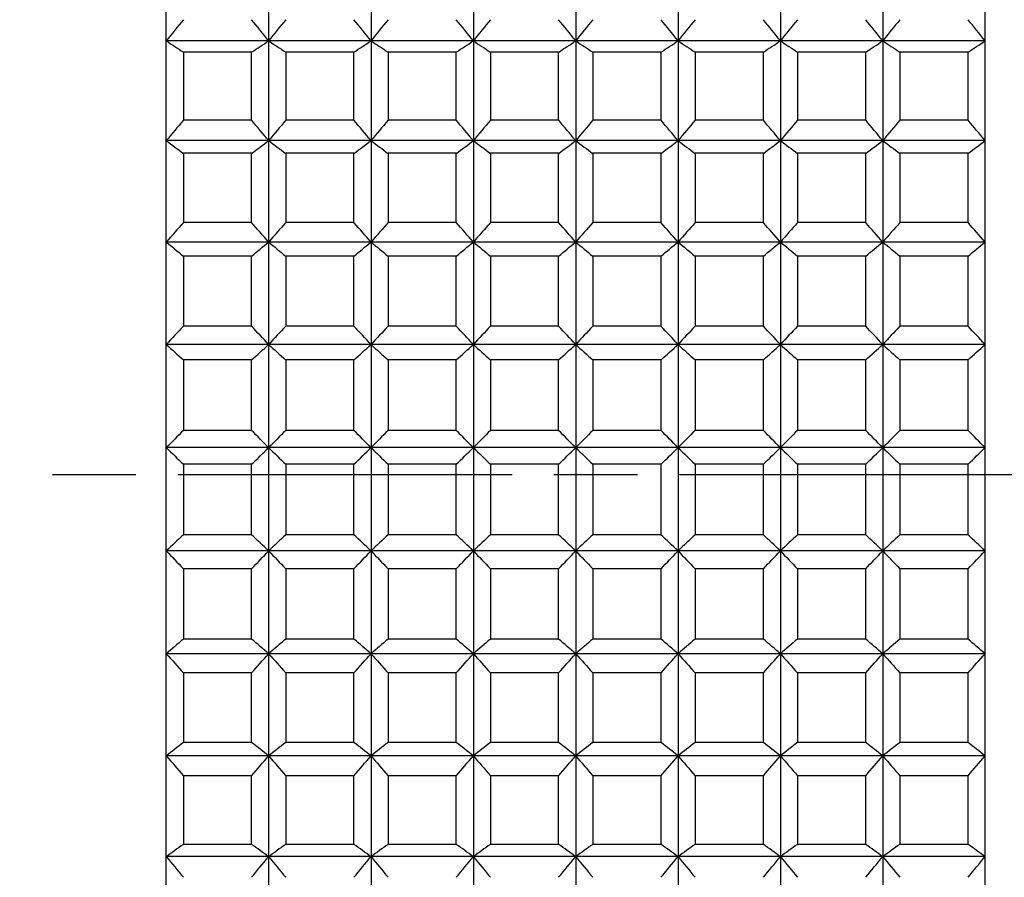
# Model space of a CAD drawing. Header units: millimetres. Extents: x -318 to -72, y -1102 to -995.
# Tile 7 of 24: x -199 to -176, y -1061 to -1041. Entities that reach past the tile are written whole.
import ezdxf

# ---------------------------------------------------------------- set-up
doc = ezdxf.new("R2010")
doc.units = ezdxf.units.MM
doc.header["$LTSCALE"] = 16.335
doc.header["$PDMODE"] = 3
doc.header["$PDSIZE"] = 8
doc.linetypes.add('ACAD_ISO08W100', pattern=[36, 24, -3, 6, -3])
doc.layers.get('0').update_dxf_attribs({"linetype": 'CONTINUOUS'})
doc.layers.get('Defpoints').update_dxf_attribs({"linetype": 'CONTINUOUS'})
doc.layers.add('2', color=7, linetype='CONTINUOUS')
doc.styles.add('HZ', font='geniso', dxfattribs={"width": 0.7, "bigfont": 'hztxt'})
doc.dimstyles.get("Standard").update_dxf_attribs({"dimtxt": 3.5, "dimasz": 3.5, "dimexe": 1.5, "dimexo": 0.0625, "dimgap": 0.5, "dimtad": 1, "dimdsep": 46, "dimtxsty": 'HZ', "dimblk": 'OPEN30', "dimcen": 0.09, "dimadec": 0, "dimazin": 0, "dimtp": 0.01, "dimtm": 0.01, "dimtfac": 1, "dimtmove": 0, "dimatfit": 3, "dimldrblk": 'OPEN30', "dimfxl": 1, "dimtolj": 1, "dimarcsym": 0})

# ---------------------------------------------------------------- blocks, each defined once
blk = doc.blocks.new('_Open30')
at = {"color": 0, "linetype": 'ByBlock', "lineweight": -2}
for p, q in [((-1, 0.2679), (0, 0)), ((0, 0), (-1, -0.2679)), ((0, 0), (-1, 0))]:
    blk.add_line(p, q, dxfattribs=at)
blk = doc.blocks.new('*D24')
at = {"color": 0, "lineweight": -2}
for p, q in [((-193.633, -1016.083), (-263.808, -1016.083)), ((-262.308, -1019.583), (-262.308, -1082.783)), ((-193.633, -1086.283), (-263.808, -1086.283))]:
    blk.add_line(p, q, dxfattribs=at)
at = {"layer": 'Defpoints', "color": 0}
for p in [(-193.571, -1016.083), (-262.308, -1086.283), (-193.571, -1086.283)]:
    blk.add_point(p, dxfattribs=at)
at = {"color": 0, "lineweight": -2, "xscale": 3.5, "yscale": 3.5, "zscale": 3.5}
for p, rotation in [((-262.308, -1016.083), 90), ((-262.308, -1086.283), 270)]:
    blk.add_blockref('_Open30', p, dxfattribs=dict(at, rotation=rotation))
at = {"color": 0, "insert": (-264.558, -1051.183), "char_height": 3.5, "attachment_point": 5, "rotation": 90, "style": 'HZ'}
blk.add_mtext('\\A1;%%C70.2', dxfattribs=at)

msp = doc.modelspace()

# ---------------------------------------------------------------- linework, layer by layer
at = {"linetype": 'Continuous'}
for p, q in [((-195.571, -1085.883), (-195.571, -1016.487)), ((-193.171, -1016.487), (-193.171, -1085.883)), ((-190.771, -1016.487), (-190.771, -1085.883)), ((-188.371, -1016.487), (-188.371, -1085.883)), ((-185.971, -1016.487), (-185.971, -1085.883)), ((-183.571, -1016.487), (-183.571, -1085.883)), ((-181.171, -1016.487), (-181.171, -1085.883)), ((-178.771, -1016.487), (-178.771, -1085.883)), ((-176.371, -1085.883), (-176.371, -1016.487)), ((-176.371, -1041.004), (-195.571, -1041.004)), ((-195.171, -1041.267), (-195.171, -1042.865)), ((-193.571, -1041.267), (-195.171, -1041.267)), ((-193.571, -1042.865), (-193.571, -1041.267)), ((-192.771, -1041.267), (-192.771, -1042.865)), ((-191.171, -1041.267), (-192.771, -1041.267)), ((-191.171, -1042.865), (-191.171, -1041.267)), ((-190.371, -1041.267), (-190.371, -1042.865)), ((-188.771, -1041.267), (-190.371, -1041.267)), ((-188.771, -1042.865), (-188.771, -1041.267)), ((-187.971, -1041.267), (-187.971, -1042.865)), ((-186.371, -1041.267), (-187.971, -1041.267)), ((-186.371, -1042.865), (-186.371, -1041.267)), ((-185.571, -1041.267), (-185.571, -1042.865)), ((-183.971, -1041.267), (-185.571, -1041.267)), ((-183.971, -1042.865), (-183.971, -1041.267)), ((-183.171, -1041.267), (-183.171, -1042.865)), ((-181.571, -1041.267), (-183.171, -1041.267)), ((-181.571, -1042.865), (-181.571, -1041.267)), ((-180.771, -1041.267), (-180.771, -1042.865)), ((-179.171, -1041.267), (-180.771, -1041.267)), ((-179.171, -1042.865), (-179.171, -1041.267)), ((-178.371, -1041.267), (-178.371, -1042.865)), ((-176.771, -1041.267), (-178.371, -1041.267)), ((-176.771, -1042.865), (-176.771, -1041.267)), ((-193.571, -1042.865), (-195.171, -1042.865)), ((-191.171, -1042.865), (-192.771, -1042.865)), ((-188.771, -1042.865), (-190.371, -1042.865)), ((-186.371, -1042.865), (-187.971, -1042.865)), ((-183.971, -1042.865), (-185.571, -1042.865)), ((-181.571, -1042.865), (-183.171, -1042.865)), ((-179.171, -1042.865), (-180.771, -1042.865)), ((-176.771, -1042.865), (-178.371, -1042.865)), ((-176.371, -1043.343), (-195.571, -1043.343)), ((-195.171, -1043.64), (-195.171, -1045.264)), ((-193.571, -1043.64), (-195.171, -1043.64)), ((-193.571, -1045.264), (-193.571, -1043.64)), ((-192.771, -1043.64), (-192.771, -1045.264)), ((-191.171, -1043.64), (-192.771, -1043.64)), ((-191.171, -1045.264), (-191.171, -1043.64)), ((-190.371, -1043.64), (-190.371, -1045.264)), ((-188.771, -1043.64), (-190.371, -1043.64)), ((-188.771, -1045.264), (-188.771, -1043.64)), ((-187.971, -1043.64), (-187.971, -1045.264)), ((-186.371, -1043.64), (-187.971, -1043.64)), ((-186.371, -1045.264), (-186.371, -1043.64)), ((-185.571, -1043.64), (-185.571, -1045.264)), ((-183.971, -1043.64), (-185.571, -1043.64)), ((-183.971, -1045.264), (-183.971, -1043.64)), ((-183.171, -1043.64), (-183.171, -1045.264)), ((-181.571, -1043.64), (-183.171, -1043.64)), ((-181.571, -1045.264), (-181.571, -1043.64)), ((-180.771, -1043.64), (-180.771, -1045.264)), ((-179.171, -1043.64), (-180.771, -1043.64)), ((-179.171, -1045.264), (-179.171, -1043.64)), ((-178.371, -1043.64), (-178.371, -1045.264)), ((-176.771, -1043.64), (-178.371, -1043.64)), ((-176.771, -1045.264), (-176.771, -1043.64)), ((-193.571, -1045.264), (-195.171, -1045.264)), ((-191.171, -1045.264), (-192.771, -1045.264)), ((-188.771, -1045.264), (-190.371, -1045.264)), ((-186.371, -1045.264), (-187.971, -1045.264)), ((-183.971, -1045.264), (-185.571, -1045.264)), ((-181.571, -1045.264), (-183.171, -1045.264)), ((-179.171, -1045.264), (-180.771, -1045.264)), ((-176.771, -1045.264), (-178.371, -1045.264)), ((-176.371, -1045.72), (-195.571, -1045.72)), ((-195.171, -1046.05), (-195.171, -1047.692)), ((-193.571, -1046.05), (-195.171, -1046.05)), ((-193.571, -1047.692), (-193.571, -1046.05)), ((-192.771, -1046.05), (-192.771, -1047.692)), ((-191.171, -1046.05), (-192.771, -1046.05)), ((-191.171, -1047.692), (-191.171, -1046.05)), ((-190.371, -1046.05), (-190.371, -1047.692)), ((-188.771, -1046.05), (-190.371, -1046.05)), ((-188.771, -1047.692), (-188.771, -1046.05)), ((-187.971, -1046.05), (-187.971, -1047.692)), ((-186.371, -1046.05), (-187.971, -1046.05)), ((-186.371, -1047.692), (-186.371, -1046.05)), ((-185.571, -1046.05), (-185.571, -1047.692)), ((-183.971, -1046.05), (-185.571, -1046.05)), ((-183.971, -1047.692), (-183.971, -1046.05)), ((-183.171, -1046.05), (-183.171, -1047.692)), ((-181.571, -1046.05), (-183.171, -1046.05)), ((-181.571, -1047.692), (-181.571, -1046.05)), ((-180.771, -1046.05), (-180.771, -1047.692)), ((-179.171, -1046.05), (-180.771, -1046.05)), ((-179.171, -1047.692), (-179.171, -1046.05)), ((-178.371, -1046.05), (-178.371, -1047.692)), ((-176.771, -1046.05), (-178.371, -1046.05)), ((-176.771, -1047.692), (-176.771, -1046.05)), ((-193.571, -1047.692), (-195.171, -1047.692)), ((-191.171, -1047.692), (-192.771, -1047.692)), ((-188.771, -1047.692), (-190.371, -1047.692)), ((-186.371, -1047.692), (-187.971, -1047.692)), ((-183.971, -1047.692), (-185.571, -1047.692)), ((-181.571, -1047.692), (-183.171, -1047.692)), ((-179.171, -1047.692), (-180.771, -1047.692)), ((-176.771, -1047.692), (-178.371, -1047.692)), ((-176.371, -1048.123), (-195.571, -1048.123)), ((-195.171, -1048.484), (-195.171, -1050.137)), ((-193.571, -1048.484), (-195.171, -1048.484)), ((-193.571, -1050.137), (-193.571, -1048.484)), ((-192.771, -1048.484), (-192.771, -1050.137)), ((-191.171, -1048.484), (-192.771, -1048.484)), ((-191.171, -1050.137), (-191.171, -1048.484)), ((-190.371, -1048.484), (-190.371, -1050.137)), ((-188.771, -1048.484), (-190.371, -1048.484)), ((-188.771, -1050.137), (-188.771, -1048.484)), ((-187.971, -1048.484), (-187.971, -1050.137)), ((-186.371, -1048.484), (-187.971, -1048.484)), ((-186.371, -1050.137), (-186.371, -1048.484)), ((-185.571, -1048.484), (-185.571, -1050.137)), ((-183.971, -1048.484), (-185.571, -1048.484)), ((-183.971, -1050.137), (-183.971, -1048.484)), ((-183.171, -1048.484), (-183.171, -1050.137)), ((-181.571, -1048.484), (-183.171, -1048.484)), ((-181.571, -1050.137), (-181.571, -1048.484)), ((-180.771, -1048.484), (-180.771, -1050.137)), ((-179.171, -1048.484), (-180.771, -1048.484)), ((-179.171, -1050.137), (-179.171, -1048.484)), ((-178.371, -1048.484), (-178.371, -1050.137)), ((-176.771, -1048.484), (-178.371, -1048.484)), ((-176.771, -1050.137), (-176.771, -1048.484)), ((-193.571, -1050.137), (-195.171, -1050.137)), ((-191.171, -1050.137), (-192.771, -1050.137)), ((-188.771, -1050.137), (-190.371, -1050.137)), ((-186.371, -1050.137), (-187.971, -1050.137)), ((-183.971, -1050.137), (-185.571, -1050.137)), ((-181.571, -1050.137), (-183.171, -1050.137)), ((-179.171, -1050.137), (-180.771, -1050.137)), ((-176.771, -1050.137), (-178.371, -1050.137)), ((-176.371, -1050.542), (-195.571, -1050.542)), ((-195.171, -1050.932), (-195.171, -1052.587)), ((-193.571, -1050.932), (-195.171, -1050.932)), ((-193.571, -1052.587), (-193.571, -1050.932)), ((-192.771, -1050.932), (-192.771, -1052.587)), ((-191.171, -1050.932), (-192.771, -1050.932)), ((-191.171, -1052.587), (-191.171, -1050.932)), ((-190.371, -1050.932), (-190.371, -1052.587)), ((-188.771, -1050.932), (-190.371, -1050.932)), ((-188.771, -1052.587), (-188.771, -1050.932)), ((-187.971, -1050.932), (-187.971, -1052.587)), ((-186.371, -1050.932), (-187.971, -1050.932)), ((-186.371, -1052.587), (-186.371, -1050.932)), ((-185.571, -1050.932), (-185.571, -1052.587)), ((-183.971, -1050.932), (-185.571, -1050.932)), ((-183.971, -1052.587), (-183.971, -1050.932)), ((-183.171, -1050.932), (-183.171, -1052.587)), ((-181.571, -1050.932), (-183.171, -1050.932)), ((-181.571, -1052.587), (-181.571, -1050.932)), ((-180.771, -1050.932), (-180.771, -1052.587)), ((-179.171, -1050.932), (-180.771, -1050.932)), ((-179.171, -1052.587), (-179.171, -1050.932)), ((-178.371, -1050.932), (-178.371, -1052.587)), ((-176.771, -1050.932), (-178.371, -1050.932)), ((-176.771, -1052.587), (-176.771, -1050.932)), ((-193.571, -1052.587), (-195.171, -1052.587)), ((-191.171, -1052.587), (-192.771, -1052.587)), ((-188.771, -1052.587), (-190.371, -1052.587)), ((-186.371, -1052.587), (-187.971, -1052.587)), ((-183.971, -1052.587), (-185.571, -1052.587)), ((-181.571, -1052.587), (-183.171, -1052.587)), ((-179.171, -1052.587), (-180.771, -1052.587)), ((-176.771, -1052.587), (-178.371, -1052.587)), ((-176.371, -1052.964), (-195.571, -1052.964)), ((-195.171, -1053.381), (-195.171, -1055.03)), ((-193.571, -1053.381), (-195.171, -1053.381)), ((-193.571, -1055.03), (-193.571, -1053.381)), ((-192.771, -1053.381), (-192.771, -1055.03)), ((-191.171, -1053.381), (-192.771, -1053.381)), ((-191.171, -1055.03), (-191.171, -1053.381)), ((-190.371, -1053.381), (-190.371, -1055.03)), ((-188.771, -1053.381), (-190.371, -1053.381)), ((-188.771, -1055.03), (-188.771, -1053.381)), ((-187.971, -1053.381), (-187.971, -1055.03)), ((-186.371, -1053.381), (-187.971, -1053.381)), ((-186.371, -1055.03), (-186.371, -1053.381)), ((-185.571, -1053.381), (-185.571, -1055.03)), ((-183.971, -1053.381), (-185.571, -1053.381)), ((-183.971, -1055.03), (-183.971, -1053.381)), ((-183.171, -1053.381), (-183.171, -1055.03)), ((-181.571, -1053.381), (-183.171, -1053.381)), ((-181.571, -1055.03), (-181.571, -1053.381)), ((-180.771, -1053.381), (-180.771, -1055.03)), ((-179.171, -1053.381), (-180.771, -1053.381)), ((-179.171, -1055.03), (-179.171, -1053.381)), ((-178.371, -1053.381), (-178.371, -1055.03)), ((-176.771, -1053.381), (-178.371, -1053.381)), ((-176.771, -1055.03), (-176.771, -1053.381)), ((-193.571, -1055.03), (-195.171, -1055.03)), ((-191.171, -1055.03), (-192.771, -1055.03)), ((-188.771, -1055.03), (-190.371, -1055.03)), ((-186.371, -1055.03), (-187.971, -1055.03)), ((-183.971, -1055.03), (-185.571, -1055.03)), ((-181.571, -1055.03), (-183.171, -1055.03)), ((-179.171, -1055.03), (-180.771, -1055.03)), ((-176.771, -1055.03), (-178.371, -1055.03)), ((-176.371, -1055.377), (-195.571, -1055.377)), ((-195.171, -1055.819), (-195.171, -1057.454)), ((-193.571, -1055.819), (-195.171, -1055.819)), ((-193.571, -1057.454), (-193.571, -1055.819)), ((-192.771, -1055.819), (-192.771, -1057.454)), ((-191.171, -1055.819), (-192.771, -1055.819)), ((-191.171, -1057.454), (-191.171, -1055.819)), ((-190.371, -1055.819), (-190.371, -1057.454)), ((-188.771, -1055.819), (-190.371, -1055.819)), ((-188.771, -1057.454), (-188.771, -1055.819)), ((-187.971, -1055.819), (-187.971, -1057.454)), ((-186.371, -1055.819), (-187.971, -1055.819)), ((-186.371, -1057.454), (-186.371, -1055.819)), ((-185.571, -1055.819), (-185.571, -1057.454)), ((-183.971, -1055.819), (-185.571, -1055.819)), ((-183.971, -1057.454), (-183.971, -1055.819)), ((-183.171, -1055.819), (-183.171, -1057.454)), ((-181.571, -1055.819), (-183.171, -1055.819)), ((-181.571, -1057.454), (-181.571, -1055.819)), ((-179.171, -1055.819), (-180.771, -1055.819)), ((-180.771, -1055.819), (-180.771, -1057.454)), ((-179.171, -1057.454), (-179.171, -1055.819)), ((-176.771, -1055.819), (-178.371, -1055.819)), ((-178.371, -1055.819), (-178.371, -1057.454)), ((-176.771, -1057.454), (-176.771, -1055.819)), ((-193.571, -1057.454), (-195.171, -1057.454)), ((-191.171, -1057.454), (-192.771, -1057.454)), ((-188.771, -1057.454), (-190.371, -1057.454)), ((-186.371, -1057.454), (-187.971, -1057.454)), ((-183.971, -1057.454), (-185.571, -1057.454)), ((-181.571, -1057.454), (-183.171, -1057.454)), ((-179.171, -1057.454), (-180.771, -1057.454)), ((-176.771, -1057.454), (-178.371, -1057.454)), ((-176.371, -1057.769), (-195.571, -1057.769)), ((-195.171, -1058.235), (-195.171, -1059.848)), ((-193.571, -1058.235), (-195.171, -1058.235)), ((-193.571, -1059.848), (-193.571, -1058.235)), ((-192.771, -1058.235), (-192.771, -1059.848)), ((-191.171, -1058.235), (-192.771, -1058.235)), ((-191.171, -1059.848), (-191.171, -1058.235)), ((-190.371, -1058.235), (-190.371, -1059.848)), ((-188.771, -1058.235), (-190.371, -1058.235)), ((-188.771, -1059.848), (-188.771, -1058.235)), ((-187.971, -1058.235), (-187.971, -1059.848)), ((-186.371, -1058.235), (-187.971, -1058.235)), ((-186.371, -1059.848), (-186.371, -1058.235)), ((-185.571, -1058.235), (-185.571, -1059.848)), ((-183.971, -1058.235), (-185.571, -1058.235)), ((-183.971, -1059.848), (-183.971, -1058.235)), ((-183.171, -1058.235), (-183.171, -1059.848)), ((-181.571, -1058.235), (-183.171, -1058.235)), ((-181.571, -1059.848), (-181.571, -1058.235)), ((-179.171, -1058.235), (-180.771, -1058.235)), ((-180.771, -1058.235), (-180.771, -1059.848)), ((-179.171, -1059.848), (-179.171, -1058.235)), ((-176.771, -1058.235), (-178.371, -1058.235)), ((-178.371, -1058.235), (-178.371, -1059.848)), ((-176.771, -1059.848), (-176.771, -1058.235)), ((-193.571, -1059.848), (-195.171, -1059.848)), ((-191.171, -1059.848), (-192.771, -1059.848)), ((-188.771, -1059.848), (-190.371, -1059.848)), ((-186.371, -1059.848), (-187.971, -1059.848)), ((-183.971, -1059.848), (-185.571, -1059.848)), ((-181.571, -1059.848), (-183.171, -1059.848)), ((-179.171, -1059.848), (-180.771, -1059.848)), ((-176.771, -1059.848), (-178.371, -1059.848)), ((-176.371, -1060.13), (-195.571, -1060.13))]:
    msp.add_line(p, q, dxfattribs=at)
for centre, radius, start, end in [((-104.574, -1113.843), 116.559, 141.01079, 141.32437), ((-284.168, -1113.843), 116.559, 38.67563, 38.98921), ((-102.174, -1113.843), 116.559, 141.01079, 141.32437), ((-281.768, -1113.843), 116.559, 38.67563, 38.98921), ((-99.774, -1113.843), 116.559, 141.01079, 141.32437), ((-279.368, -1113.843), 116.559, 38.67563, 38.98921), ((-97.374, -1113.843), 116.559, 141.01079, 141.32437), ((-276.968, -1113.843), 116.559, 38.67563, 38.98921), ((-94.974, -1113.843), 116.559, 141.01079, 141.32437), ((-274.568, -1113.843), 116.559, 38.67563, 38.98921), ((-92.574, -1113.843), 116.559, 141.01079, 141.32437), ((-272.168, -1113.843), 116.559, 38.67563, 38.98921), ((-90.174, -1113.843), 116.559, 141.01079, 141.32437), ((-269.768, -1113.843), 116.559, 38.67563, 38.98921), ((-87.774, -1113.843), 116.559, 141.01079, 141.32437), ((-267.368, -1113.843), 116.559, 38.67563, 38.98921), ((-144.171, -963.435), 93.053, 236.47025, 236.7652), ((-244.57, -963.435), 93.053, 303.2348, 303.52975), ((-141.771, -963.435), 93.053, 236.47025, 236.7652), ((-242.17, -963.435), 93.053, 303.2348, 303.52975), ((-139.371, -963.435), 93.053, 236.47025, 236.7652), ((-239.77, -963.435), 93.053, 303.2348, 303.52975), ((-136.971, -963.435), 93.053, 236.47025, 236.7652), ((-237.37, -963.435), 93.053, 303.2348, 303.52975), ((-134.571, -963.435), 93.053, 236.47025, 236.7652), ((-234.97, -963.435), 93.053, 303.2348, 303.52975), ((-132.171, -963.435), 93.053, 236.47025, 236.7652), ((-232.57, -963.435), 93.053, 303.2348, 303.52975), ((-129.771, -963.435), 93.053, 236.47025, 236.7652), ((-230.17, -963.435), 93.053, 303.2348, 303.52975), ((-127.371, -963.435), 93.053, 236.47025, 236.7652), ((-227.77, -963.435), 93.053, 303.2348, 303.52975), ((-108.834, -1115.622), 112.906, 139.87899, 140.19502), ((-279.908, -1115.622), 112.906, 39.80498, 40.12101), ((-106.434, -1115.622), 112.906, 139.87899, 140.19502), ((-277.508, -1115.622), 112.906, 39.80498, 40.12101), ((-104.034, -1115.622), 112.906, 139.87899, 140.19502), ((-275.108, -1115.622), 112.906, 39.80498, 40.12101), ((-101.634, -1115.622), 112.906, 139.87899, 140.19502), ((-272.708, -1115.622), 112.906, 39.80498, 40.12101), ((-99.234, -1115.622), 112.906, 139.87899, 140.19502), ((-270.308, -1115.622), 112.906, 39.80498, 40.12101), ((-96.834, -1115.622), 112.906, 139.87899, 140.19502), ((-267.908, -1115.622), 112.906, 39.80498, 40.12101), ((-94.434, -1115.622), 112.906, 139.87899, 140.19502), ((-265.508, -1115.622), 112.906, 39.80498, 40.12101), ((-92.034, -1115.622), 112.906, 139.87899, 140.19502), ((-263.108, -1115.622), 112.906, 39.80498, 40.12101), ((-139.911, -968.948), 92.912, 233.19745, 233.50489), ((-248.83, -968.948), 92.912, 306.49511, 306.80255), ((-137.511, -968.948), 92.912, 233.19745, 233.50489), ((-246.43, -968.948), 92.912, 306.49511, 306.80255), ((-135.111, -968.948), 92.912, 233.19745, 233.50489), ((-244.03, -968.948), 92.912, 306.49511, 306.80255), ((-132.711, -968.948), 92.912, 233.19745, 233.50489), ((-241.63, -968.948), 92.912, 306.49511, 306.80255), ((-130.311, -968.948), 92.912, 233.19745, 233.50489), ((-239.23, -968.948), 92.912, 306.49511, 306.80255), ((-127.911, -968.948), 92.912, 233.19745, 233.50489), ((-236.83, -968.948), 92.912, 306.49511, 306.80255), ((-125.511, -968.948), 92.912, 233.19745, 233.50489), ((-234.43, -968.948), 92.912, 306.49511, 306.80255), ((-123.111, -968.948), 92.912, 233.19745, 233.50489), ((-232.03, -968.948), 92.912, 306.49511, 306.80255), ((-113.396, -1117.494), 109.106, 138.54676, 138.86506), ((-275.346, -1117.494), 109.106, 41.13494, 41.45324), ((-110.996, -1117.494), 109.106, 138.54676, 138.86506), ((-272.946, -1117.494), 109.106, 41.13494, 41.45324), ((-108.596, -1117.494), 109.106, 138.54676, 138.86506), ((-270.546, -1117.494), 109.106, 41.13494, 41.45324), ((-106.196, -1117.494), 109.106, 138.54676, 138.86506), ((-268.146, -1117.494), 109.106, 41.13494, 41.45324), ((-103.796, -1117.494), 109.106, 138.54676, 138.86506), ((-265.746, -1117.494), 109.106, 41.13494, 41.45324), ((-101.396, -1117.494), 109.106, 138.54676, 138.86506), ((-263.346, -1117.494), 109.106, 41.13494, 41.45324), ((-98.996, -1117.494), 109.106, 138.54676, 138.86506), ((-260.946, -1117.494), 109.106, 41.13494, 41.45324), ((-96.596, -1117.494), 109.106, 138.54676, 138.86506), ((-258.546, -1117.494), 109.106, 41.13494, 41.45324), ((-135.349, -973.168), 94.289, 230.30554, 230.62071), ((-253.393, -973.168), 94.289, 309.37929, 309.69446), ((-132.949, -973.168), 94.289, 230.30554, 230.62071), ((-250.993, -973.168), 94.289, 309.37929, 309.69446), ((-130.549, -973.168), 94.289, 230.30554, 230.62071), ((-248.593, -973.168), 94.289, 309.37929, 309.69446), ((-128.149, -973.168), 94.289, 230.30554, 230.62071), ((-246.193, -973.168), 94.289, 309.37929, 309.69446), ((-125.749, -973.168), 94.289, 230.30554, 230.62071), ((-243.793, -973.168), 94.289, 309.37929, 309.69446), ((-123.349, -973.168), 94.289, 230.30554, 230.62071), ((-241.393, -973.168), 94.289, 309.37929, 309.69446), ((-120.949, -973.168), 94.289, 230.30554, 230.62071), ((-238.993, -973.168), 94.289, 309.37929, 309.69446), ((-118.549, -973.168), 94.289, 230.30554, 230.62071), ((-236.593, -973.168), 94.289, 309.37929, 309.69446), ((-118.172, -1119.51), 105.293, 136.99389, 137.31397), ((-270.57, -1119.51), 105.293, 42.68603, 43.00611), ((-115.772, -1119.51), 105.293, 136.99389, 137.31397), ((-268.17, -1119.51), 105.293, 42.68603, 43.00611), ((-113.372, -1119.51), 105.293, 136.99389, 137.31397), ((-265.77, -1119.51), 105.293, 42.68603, 43.00611), ((-110.972, -1119.51), 105.293, 136.99389, 137.31397), ((-263.37, -1119.51), 105.293, 42.68603, 43.00611), ((-108.572, -1119.51), 105.293, 136.99389, 137.31397), ((-260.97, -1119.51), 105.293, 42.68603, 43.00611), ((-106.172, -1119.51), 105.293, 136.99389, 137.31397), ((-258.57, -1119.51), 105.293, 42.68603, 43.00611), ((-103.772, -1119.51), 105.293, 136.99389, 137.31397), ((-256.17, -1119.51), 105.293, 42.68603, 43.00611), ((-101.372, -1119.51), 105.293, 136.99389, 137.31397), ((-253.77, -1119.51), 105.293, 42.68603, 43.00611), ((-130.573, -976.531), 96.696, 227.7638, 228.08311), ((-258.169, -976.531), 96.696, 311.91689, 312.2362), ((-128.173, -976.531), 96.696, 227.7638, 228.08311), ((-255.769, -976.531), 96.696, 311.91689, 312.2362), ((-125.773, -976.531), 96.696, 227.7638, 228.08311), ((-253.369, -976.531), 96.696, 311.91689, 312.2362), ((-123.373, -976.531), 96.696, 227.7638, 228.08311), ((-250.969, -976.531), 96.696, 311.91689, 312.2362), ((-120.973, -976.531), 96.696, 227.7638, 228.08311), ((-248.569, -976.531), 96.696, 311.91689, 312.2362), ((-118.573, -976.531), 96.696, 227.7638, 228.08311), ((-246.169, -976.531), 96.696, 311.91689, 312.2362), ((-116.173, -976.531), 96.696, 227.7638, 228.08311), ((-243.769, -976.531), 96.696, 311.91689, 312.2362), ((-113.773, -976.531), 96.696, 227.7638, 228.08311), ((-241.369, -976.531), 96.696, 311.91689, 312.2362), ((-123.069, -1121.745), 101.619, 135.19701, 135.51797), ((-265.673, -1121.745), 101.619, 44.48203, 44.80299), ((-120.669, -1121.745), 101.619, 135.19701, 135.51797), ((-263.273, -1121.745), 101.619, 44.48203, 44.80299), ((-118.269, -1121.745), 101.619, 135.19701, 135.51797), ((-260.873, -1121.745), 101.619, 44.48203, 44.80299), ((-115.869, -1121.745), 101.619, 135.19701, 135.51797), ((-258.473, -1121.745), 101.619, 44.48203, 44.80299), ((-113.469, -1121.745), 101.619, 135.19701, 135.51797), ((-256.073, -1121.745), 101.619, 44.48203, 44.80299), ((-111.069, -1121.745), 101.619, 135.19701, 135.51797), ((-253.673, -1121.745), 101.619, 44.48203, 44.80299), ((-108.669, -1121.745), 101.619, 135.19701, 135.51797), ((-251.273, -1121.745), 101.619, 44.48203, 44.80299), ((-106.269, -1121.745), 101.619, 135.19701, 135.51797), ((-248.873, -1121.745), 101.619, 44.48203, 44.80299), ((-125.676, -979.316), 99.792, 225.54025, 225.86114), ((-263.066, -979.316), 99.792, 314.13886, 314.45975), ((-123.276, -979.316), 99.792, 225.54025, 225.86114), ((-260.666, -979.316), 99.792, 314.13886, 314.45975), ((-120.876, -979.316), 99.792, 225.54025, 225.86114), ((-258.266, -979.316), 99.792, 314.13886, 314.45975), ((-118.476, -979.316), 99.792, 225.54025, 225.86114), ((-255.866, -979.316), 99.792, 314.13886, 314.45975), ((-116.076, -979.316), 99.792, 225.54025, 225.86114), ((-253.466, -979.316), 99.792, 314.13886, 314.45975), ((-113.676, -979.316), 99.792, 225.54025, 225.86114), ((-251.066, -979.316), 99.792, 314.13886, 314.45975), ((-111.276, -979.316), 99.792, 225.54025, 225.86114), ((-248.666, -979.316), 99.792, 314.13886, 314.45975), ((-108.876, -979.316), 99.792, 225.54025, 225.86114), ((-246.266, -979.316), 99.792, 314.13886, 314.45975), ((-127.991, -1124.302), 98.266, 133.1297, 133.45011), ((-260.751, -1124.302), 98.266, 46.54989, 46.8703), ((-125.591, -1124.302), 98.266, 133.1297, 133.45011), ((-258.351, -1124.302), 98.266, 46.54989, 46.8703), ((-123.191, -1124.302), 98.266, 133.1297, 133.45011), ((-255.951, -1124.302), 98.266, 46.54989, 46.8703), ((-120.791, -1124.302), 98.266, 133.1297, 133.45011), ((-253.551, -1124.302), 98.266, 46.54989, 46.8703), ((-118.391, -1124.302), 98.266, 133.1297, 133.45011), ((-251.151, -1124.302), 98.266, 46.54989, 46.8703), ((-115.991, -1124.302), 98.266, 133.1297, 133.45011), ((-248.751, -1124.302), 98.266, 46.54989, 46.8703), ((-113.591, -1124.302), 98.266, 133.1297, 133.45011), ((-246.351, -1124.302), 98.266, 46.54989, 46.8703), ((-111.191, -1124.302), 98.266, 133.1297, 133.45011), ((-243.951, -1124.302), 98.266, 46.54989, 46.8703), ((-120.754, -981.706), 103.321, 223.60398, 223.92467), ((-267.988, -981.706), 103.321, 316.07533, 316.39602), ((-118.354, -981.706), 103.321, 223.60398, 223.92467), ((-265.588, -981.706), 103.321, 316.07533, 316.39602), ((-115.954, -981.706), 103.321, 223.60398, 223.92467), ((-263.188, -981.706), 103.321, 316.07533, 316.39602), ((-113.554, -981.706), 103.321, 223.60398, 223.92467), ((-260.788, -981.706), 103.321, 316.07533, 316.39602), ((-111.154, -981.706), 103.321, 223.60398, 223.92467), ((-258.388, -981.706), 103.321, 316.07533, 316.39602), ((-108.754, -981.706), 103.321, 223.60398, 223.92467), ((-255.988, -981.706), 103.321, 316.07533, 316.39602), ((-106.354, -981.706), 103.321, 223.60398, 223.92467), ((-253.588, -981.706), 103.321, 316.07533, 316.39602), ((-103.954, -981.706), 103.321, 223.60398, 223.92467), ((-251.188, -981.706), 103.321, 316.07533, 316.39602), ((-132.843, -1127.332), 95.459, 130.76292, 131.08066), ((-255.899, -1127.332), 95.459, 48.91934, 49.23708), ((-130.443, -1127.332), 95.459, 130.76292, 131.08066), ((-253.499, -1127.332), 95.459, 48.91934, 49.23708), ((-128.043, -1127.332), 95.459, 130.76292, 131.08066), ((-251.099, -1127.332), 95.459, 48.91934, 49.23708), ((-125.643, -1127.332), 95.459, 130.76292, 131.08066), ((-248.699, -1127.332), 95.459, 48.91934, 49.23708), ((-123.243, -1127.332), 95.459, 130.76292, 131.08066), ((-246.299, -1127.332), 95.459, 48.91934, 49.23708), ((-120.843, -1127.332), 95.459, 130.76292, 131.08066), ((-243.899, -1127.332), 95.459, 48.91934, 49.23708), ((-118.443, -1127.332), 95.459, 130.76292, 131.08066), ((-241.499, -1127.332), 95.459, 48.91934, 49.23708), ((-116.043, -1127.332), 95.459, 130.76292, 131.08066), ((-239.099, -1127.332), 95.459, 48.91934, 49.23708), ((-115.902, -983.827), 107.082, 221.9265, 222.24582), ((-272.84, -983.827), 107.082, 317.75418, 318.0735), ((-113.502, -983.827), 107.082, 221.9265, 222.24582), ((-270.44, -983.827), 107.082, 317.75418, 318.0735), ((-111.102, -983.827), 107.082, 221.9265, 222.24582), ((-268.04, -983.827), 107.082, 317.75418, 318.0735), ((-108.702, -983.827), 107.082, 221.9265, 222.24582), ((-265.64, -983.827), 107.082, 317.75418, 318.0735), ((-106.302, -983.827), 107.082, 221.9265, 222.24582), ((-263.24, -983.827), 107.082, 317.75418, 318.0735), ((-103.902, -983.827), 107.082, 221.9265, 222.24582), ((-260.84, -983.827), 107.082, 317.75418, 318.0735), ((-101.502, -983.827), 107.082, 221.9265, 222.24582), ((-258.44, -983.827), 107.082, 317.75418, 318.0735), ((-99.102, -983.827), 107.082, 221.9265, 222.24582), ((-256.04, -983.827), 107.082, 317.75418, 318.0735), ((-137.53, -1131.057), 93.487, 128.06592, 128.37797), ((-251.212, -1131.057), 93.487, 51.62203, 51.93408), ((-135.13, -1131.057), 93.487, 128.06592, 128.37797), ((-248.812, -1131.057), 93.487, 51.62203, 51.93408), ((-132.73, -1131.057), 93.487, 128.06592, 128.37797), ((-246.412, -1131.057), 93.487, 51.62203, 51.93408), ((-130.33, -1131.057), 93.487, 128.06592, 128.37797), ((-244.012, -1131.057), 93.487, 51.62203, 51.93408), ((-127.93, -1131.057), 93.487, 128.06592, 128.37797), ((-241.612, -1131.057), 93.487, 51.62203, 51.93408), ((-125.53, -1131.057), 93.487, 128.06592, 128.37797), ((-239.212, -1131.057), 93.487, 51.62203, 51.93408), ((-123.13, -1131.057), 93.487, 128.06592, 128.37797), ((-236.812, -1131.057), 93.487, 51.62203, 51.93408), ((-120.73, -1131.057), 93.487, 128.06592, 128.37797), ((-234.412, -1131.057), 93.487, 51.62203, 51.93408), ((-111.215, -985.767), 110.906, 220.48232, 220.79959), ((-277.527, -985.767), 110.906, 319.20041, 319.51768), ((-108.815, -985.767), 110.906, 220.48232, 220.79959), ((-275.127, -985.767), 110.906, 319.20041, 319.51768), ((-106.415, -985.767), 110.906, 220.48232, 220.79959), ((-272.727, -985.767), 110.906, 319.20041, 319.51768), ((-104.015, -985.767), 110.906, 220.48232, 220.79959), ((-270.327, -985.767), 110.906, 319.20041, 319.51768), ((-101.615, -985.767), 110.906, 220.48232, 220.79959), ((-267.927, -985.767), 110.906, 319.20041, 319.51768), ((-99.215, -985.767), 110.906, 220.48232, 220.79959), ((-265.527, -985.767), 110.906, 319.20041, 319.51768), ((-96.815, -985.767), 110.906, 220.48232, 220.79959), ((-263.127, -985.767), 110.906, 319.20041, 319.51768), ((-94.415, -985.767), 110.906, 220.48232, 220.79959), ((-260.727, -985.767), 110.906, 319.20041, 319.51768), ((-141.961, -1135.817), 92.751, 125.00805, 125.31029), ((-246.781, -1135.817), 92.751, 54.68971, 54.99195), ((-139.561, -1135.817), 92.751, 125.00805, 125.31029), ((-244.381, -1135.817), 92.751, 54.68971, 54.99195), ((-137.161, -1135.817), 92.751, 125.00805, 125.31029), ((-241.981, -1135.817), 92.751, 54.68971, 54.99195), ((-134.761, -1135.817), 92.751, 125.00805, 125.31029), ((-239.581, -1135.817), 92.751, 54.68971, 54.99195), ((-132.361, -1135.817), 92.751, 125.00805, 125.31029), ((-237.181, -1135.817), 92.751, 54.68971, 54.99195), ((-129.961, -1135.817), 92.751, 125.00805, 125.31029), ((-234.781, -1135.817), 92.751, 54.68971, 54.99195), ((-127.561, -1135.817), 92.751, 125.00805, 125.31029), ((-232.381, -1135.817), 92.751, 54.68971, 54.99195), ((-125.161, -1135.817), 92.751, 125.00805, 125.31029), ((-229.981, -1135.817), 92.751, 54.68971, 54.99195), ((-106.784, -987.59), 114.652, 219.24921, 219.56409), ((-281.958, -987.59), 114.652, 320.43591, 320.75079), ((-104.384, -987.59), 114.652, 219.24921, 219.56409), ((-279.558, -987.59), 114.652, 320.43591, 320.75079), ((-101.984, -987.59), 114.652, 219.24921, 219.56409), ((-277.158, -987.59), 114.652, 320.43591, 320.75079), ((-99.584, -987.59), 114.652, 219.24921, 219.56409), ((-274.758, -987.59), 114.652, 320.43591, 320.75079), ((-97.184, -987.59), 114.652, 219.24921, 219.56409), ((-272.358, -987.59), 114.652, 320.43591, 320.75079), ((-94.784, -987.59), 114.652, 219.24921, 219.56409), ((-269.958, -987.59), 114.652, 320.43591, 320.75079), ((-92.384, -987.59), 114.652, 219.24921, 219.56409), ((-267.558, -987.59), 114.652, 320.43591, 320.75079), ((-89.984, -987.59), 114.652, 219.24921, 219.56409), ((-265.158, -987.59), 114.652, 320.43591, 320.75079)]:
    msp.add_arc(centre, radius, start, end, dxfattribs=at)
at = {"layer": '2', "color": 1, "linetype": 'ACAD_ISO08W100', "ltscale": 0.02}
msp.add_line((-105.133, -1051.183), (-317.775, -1051.183), dxfattribs=at)

# ---------------------------------------------------------------- dimensions: what is measured, and where the dimension line sits
dim = msp.add_linear_dim(base=(-262.308, -1086.283), p1=(-193.571, -1016.083), p2=(-193.571, -1086.283), angle=90, text='%%C<>', dimstyle='STANDARD')
dim.commit()
dim.dimension.update_dxf_attribs({"geometry": '*D24', "text_midpoint": (-264.558, -1051.183)})

doc.saveas('drawing.dxf')
